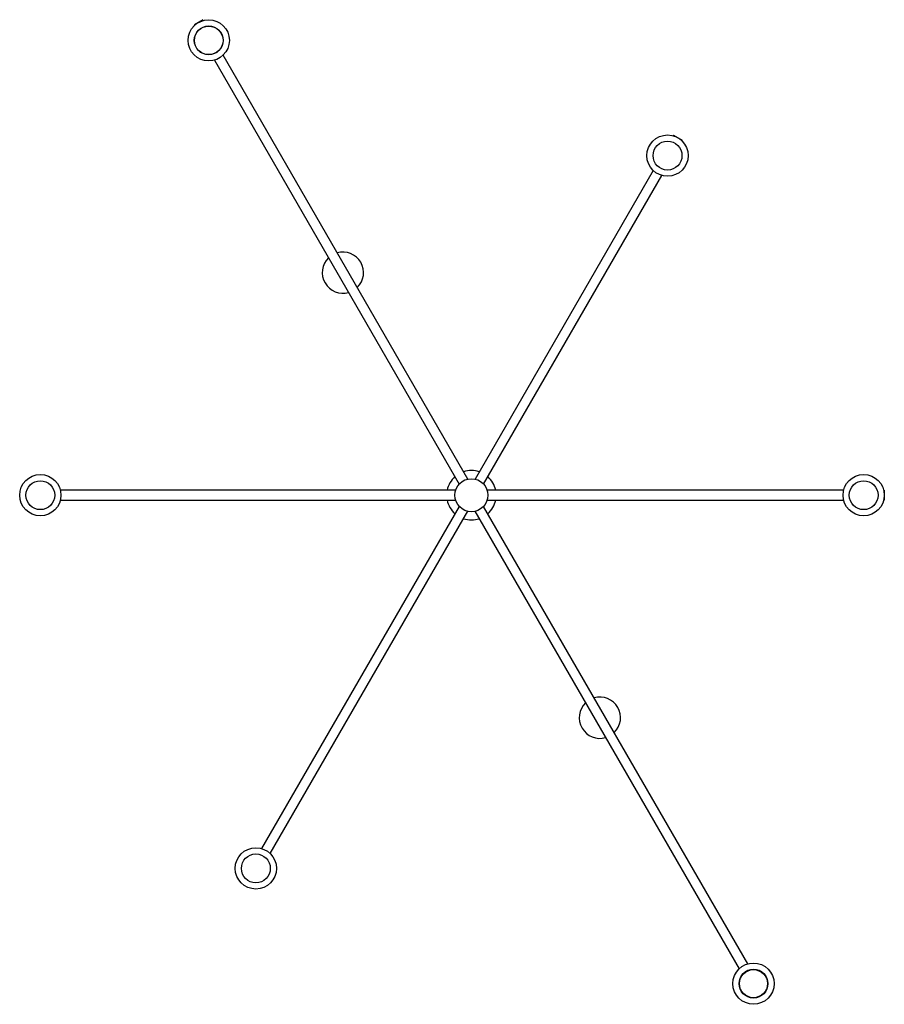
# Paper-space layout '_Inferior' of a CAD drawing. Header units: millimetres. Extents: x -547 to 500, y -617 to 576.
import ezdxf

# ---------------------------------------------------------------- set-up
doc = ezdxf.new("R2010")
doc.units = ezdxf.units.MM

psp = doc.layouts.new('_Inferior')

# ---------------------------------------------------------------- linework, layer by layer
at = {"color": 7, "linetype": 'Continuous', "lineweight": 25}
for p, q in [((-325.4, 575.7), (-335.8, 569.7)), ((-325.1, 575), (-325.4, 575.7)), ((-335.8, 569.7), (-335.5, 569)), ((-311.2, 527), (-14.7, 13.5)), ((-4.3, 19.5), (-300.8, 533)), ((244.8, 436), (244.4, 435.4)), ((244.8, 436), (255.2, 430)), ((254.8, 429.4), (255.2, 430)), ((220.2, 393.3), (4.4, 19.5)), ((14.7, 13.5), (230.6, 387.3)), ((-19.1, 6), (-497.7, 6)), ((450.7, 6), (19.1, 6)), ((500, 6), (499.3, 6)), ((500, 6), (500, -6)), ((-497.7, -6), (-19.1, -6)), ((19.1, -6), (450.7, -6)), ((499.3, -6), (500, -6)), ((-14.7, -13.5), (-254.1, -428)), ((-243.7, -434), (-4.3, -19.5)), ((4.3, -19.5), (324.3, -573.7)), ((334.7, -567.7), (14.7, -13.5))]:
    psp.add_line(p, q, dxfattribs=at)
for centre, radius in [((-318.1, 551), 25), ((-318.1, 551), 17.5), ((237.5, 411.4), 25), ((237.5, 411.4), 17.5), ((-522, 0), 25), ((475, 0), 25), ((-522, 0), 17.5), ((0, 0), 20), ((475, 0), 17.5), ((-261, -452.1), 25), ((-261, -452.1), 17.5), ((341.6, -591.7), 25), ((341.6, -591.7), 17.5)]:
    psp.add_circle(centre, radius, dxfattribs=at)
at = {"color": 7, "linetype": 'Continuous'}
for centre, radius in [((-318.1, 551), 17.3), ((341.6, -591.7), 17)]:
    psp.add_circle(centre, radius, dxfattribs=at)
at = {"color": 7, "linetype": 'Continuous', "lineweight": 25}
for centre, radius, start, end in [((-155.6, 269.6), 25, 133.8865, 286.1135), ((-155.6, 269.6), 25, 313.8865, 106.1135), ((0, 0), 30, 71.537, 108.463), ((0, 0), 30, 131.537, 168.463), ((0, 0), 30, 11.537, 48.463), ((0, 0), 30, 191.537, 228.463), ((0, 0), 30, 311.537, 348.463), ((0, 0), 30, 251.537, 288.463), ((155.6, -269.6), 25, 313.8865, 106.1135), ((155.6, -269.6), 25, 133.8865, 286.1135)]:
    psp.add_arc(centre, radius, start, end, dxfattribs=at)

doc.saveas('drawing.dxf')
